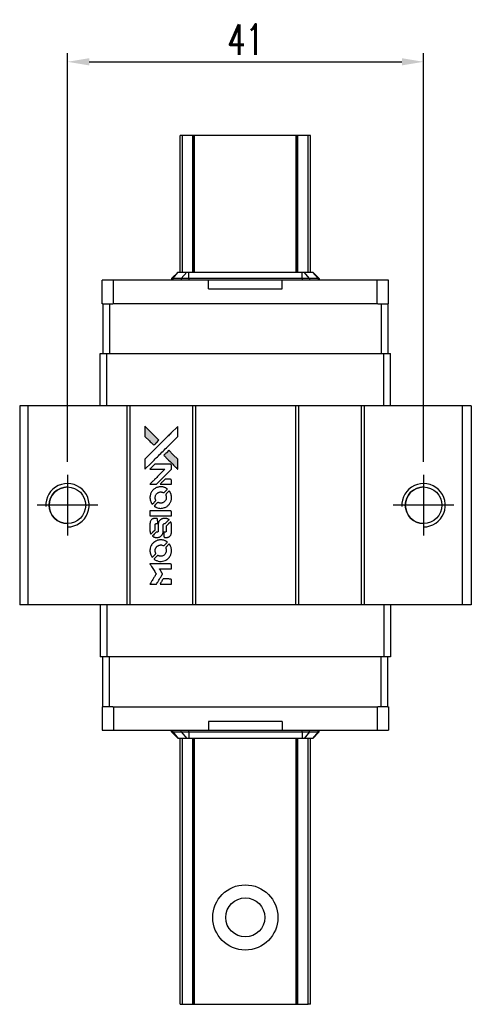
# Model space of a CAD drawing. Header units: millimetres. Extents: x 953 to 1195, y 90 to 268.
# Tile 2 of 3: x 968 to 1020, y 155 to 268. Entities that reach past the tile are written whole.
import ezdxf

# ---------------------------------------------------------------- set-up
doc = ezdxf.new("R2010")
doc.units = ezdxf.units.MM
doc.header["$LTSCALE"] = 0.1
doc.layers.get('0').update_dxf_attribs({"linetype": 'CONTINUOUS'})
doc.layers.get('Defpoints').update_dxf_attribs({"linetype": 'CONTINUOUS'})
doc.styles.add('DIM-7', font='SIMPLEX.shx', dxfattribs={"width": 0.7, "bigfont": 'chineset.shx'})
doc.dimstyles.new('CNS', dxfattribs={"dimtxt": 3.5, "dimasz": 2.5, "dimexe": 1, "dimexo": 1.5, "dimgap": 0.09, "dimtad": 0, "dimdsep": 46, "dimtxsty": 'DIM-7', "dimcen": 0.09, "dimclrd": 1, "dimclre": 1, "dimclrt": 4, "dimadec": 0, "dimazin": 0, "dimtfac": 1, "dimtix": 1, "dimtmove": 2, "dimatfit": 3, "dimfxl": 1, "dimtvp": 0.971429, "dimtolj": 1, "dimarcsym": 0})

# ---------------------------------------------------------------- blocks, each defined once
blk = doc.blocks.new('*D133')
at = {"color": 7, "lineweight": -2}
for p, q in [((973.32, 217.18), (973.32, 264.23)), ((1014.32, 217.18), (1014.32, 264.23)), ((975.82, 263.23), (1011.82, 263.23))]:
    blk.add_line(p, q, dxfattribs=at)
at = {"color": 7}
for points in [[(975.82, 263.64), (975.82, 262.81), (973.32, 263.23)], [(1011.82, 263.64), (1011.82, 262.81), (1014.32, 263.23)]]:
    blk.add_solid(points, dxfattribs=at)
at = {"layer": 'Defpoints', "color": 0}
for p in [(1014.32, 263.23), (973.32, 215.68), (1014.32, 215.68)]:
    blk.add_point(p, dxfattribs=at)
at = {"color": 7, "insert": (993.82, 265.78), "char_height": 3.5, "attachment_point": 5, "style": 'DIM-7'}
blk.add_mtext('\\A1;41', dxfattribs=at)
blk = doc.blocks.new('A$Ce5cb1b67')
at = {"linetype": 'Continuous'}
h = blk.add_hatch(color=256, dxfattribs=at)
h.dxf.hatch_style = 1
h.paths.add_polyline_path([(0, 18.17), (0, 17.58), (0, 16.99), (0.51, 16.49, 0.000288), (0.71, 16.29, 0.000479), (0.87, 16.13, 0.000013), (1.02, 15.98, 0.197177), (1.02, 15.98, 0.197497), (1.02, 15.98, 0.00004), (1.11, 16.07, 0.000834), (1.2, 16.16, 0.000506), (1.32, 16.27), (1.61, 16.56), (0.8, 17.36)])
h.paths.add_polyline_path([(2.75, 15.42), (2.46, 15.13, 0.000476), (2.35, 15.01, 0.000789), (2.25, 14.92, 0.000035), (2.17, 14.83, 0.19758), (2.17, 14.83, 0.198396), (2.17, 14.83, 0.000019), (2.28, 14.71, 0.000582), (2.41, 14.59, 0.000351), (2.56, 14.43, 0.000108), (3.21, 13.79, 0.000692), (3.53, 13.47, 0.000077), (3.76, 13.24, 0.197527), (3.77, 13.24, 0.410181), (3.77, 13.24, 0.000493), (3.77, 13.36, 0.002424), (3.78, 13.53, 0.000529), (3.78, 13.81), (3.78, 14.39), (3.26, 14.9)])
for points in [[(0.51, 16.49, 0.000288), (0.71, 16.29, 0.000479), (0.87, 16.13, 0.000013), (1.02, 15.98, 0.197177), (1.02, 15.98, 0.197497), (1.02, 15.98, 0.00004), (1.11, 16.07, 0.000836), (1.2, 16.16, 0.000505), (1.32, 16.27), (1.61, 16.56), (0.8, 17.36), (0, 18.17), (0, 17.58), (0, 16.99)], [(0.71, 13.93, -0.000056), (1.06, 14.28, -0.000021), (1.55, 14.77, -0.000021), (2.09, 15.31, -0.000025), (2.59, 15.81), (3.78, 16.99), (3.77, 17.58), (3.77, 18.16), (2.98, 17.37, 0.000274), (2.6, 16.99, 0.000123), (2.1, 16.5, 0.000121), (1.57, 15.97, 0.000165), (1.09, 15.49), (0, 14.4), (0, 13.81), (0, 13.22)], [(2.56, 14.43, 0.000108), (3.21, 13.79, 0.000692), (3.53, 13.47, 0.000077), (3.76, 13.24, 0.197527), (3.77, 13.24, 0.410182), (3.77, 13.24, 0.000493), (3.77, 13.36, 0.002424), (3.78, 13.53, 0.000529), (3.78, 13.81), (3.78, 14.39), (3.26, 14.9), (2.75, 15.42), (2.46, 15.13, 0.000476), (2.35, 15.01, 0.000789), (2.25, 14.92, 0.000035), (2.17, 14.83, 0.19758), (2.17, 14.83, 0.198396), (2.17, 14.83, 0.000019), (2.28, 14.71, 0.000582), (2.41, 14.59, 0.000351)], [(0.94, 11.49), (1.31, 11.49), (2.18, 12.36), (3.05, 13.23), (3.05, 13.47, 0.0008), (3.05, 13.63, 0.010795), (3.04, 13.69, 0.030495), (3.04, 13.72, 0.080372), (3.03, 13.74, 0.03816), (3.02, 13.76, 0.041799), (3, 13.78, 0.042486), (2.99, 13.79, 0.042078), (2.97, 13.8, 0.099276), (2.94, 13.81, 0.003302), (2.81, 13.81, 0.002586), (2.6, 13.81, 0.000204), (2.04, 13.81), (1.14, 13.81), (0.85, 13.52), (0.56, 13.23), (1.43, 13.23), (2.29, 13.22), (1.44, 12.37, 0.000253), (1.11, 12.04, 0.000412), (0.83, 11.77, 0.000041), (0.58, 11.52, 0.041338), (0.57, 11.51), (0.56, 11.49)], [(2.39, 11.49), (3.05, 11.49), (3.05, 11.73), (3.05, 11.98), (3.03, 12.01, 0.03146), (3.02, 12.02, 0.026444), (3.01, 12.03, 0.026444), (3, 12.04, 0.031457), (2.98, 12.05), (2.95, 12.07), (2.63, 12.07), (2.31, 12.07), (2.02, 11.79, 0.000745), (1.91, 11.68, 0.001228), (1.82, 11.58, 0.000087), (1.74, 11.5, 0.195134), (1.74, 11.49, 0.412117), (1.74, 11.49, 0.000048), (1.93, 11.49, 0.00109), (2.14, 11.49, 0.000653)], [(0.58, 9.83, 0.023681), (0.59, 9.72, 0.022402), (0.62, 9.62, 0.021929), (0.66, 9.52, 0.020503), (0.7, 9.42, 0.013745), (0.73, 9.36, 0.009767), (0.77, 9.3, 0.009658), (0.8, 9.24, 0.027804), (0.83, 9.2), (0.84, 9.19), (1.03, 9.37, 0.002053), (1.11, 9.46, 0.006738), (1.17, 9.52, 0.007826), (1.21, 9.56, 0.063909), (1.22, 9.58, 0.061532), (1.23, 9.61, 0.068674), (1.24, 9.65, 0.052072), (1.23, 9.69, 0.019648), (1.21, 9.74, -0.018366), (1.19, 9.8, -0.0288), (1.18, 9.86, -0.029061), (1.17, 9.92, -0.019155), (1.17, 9.99, -0.053809), (1.2, 10.13, -0.058833), (1.25, 10.27, -0.058566), (1.33, 10.38, -0.052525), (1.44, 10.48, -0.044733), (1.53, 10.54, -0.040573), (1.64, 10.58, -0.041123), (1.74, 10.61, -0.04951), (1.85, 10.61, -0.017369), (1.9, 10.6, -0.024255), (1.94, 10.6, -0.023787), (1.98, 10.58, -0.015798), (2.03, 10.57, 0.010631), (2.06, 10.55, 0.033653), (2.08, 10.55, 0.037806), (2.1, 10.55, 0.016307), (2.13, 10.55, 0.068179), (2.18, 10.55, 0.095747), (2.22, 10.57, 0.033418), (2.28, 10.62, 0.002133), (2.43, 10.78, 0.001452), (2.52, 10.87, 0.012393), (2.56, 10.91, 0.020479), (2.58, 10.93, 0.344362), (2.57, 10.94, 0.074287), (2.55, 10.96, 0.005454), (2.49, 11.01, 0.008391), (2.42, 11.05, 0.017097), (2.36, 11.08, 0.027375), (2.24, 11.13, 0.02835), (2.12, 11.17, 0.027723), (1.99, 11.19, 0.023913), (1.86, 11.2, 0.027047), (1.7, 11.19, 0.031685), (1.55, 11.17, 0.032425), (1.4, 11.13, 0.031013), (1.26, 11.07, 0.037914), (1.09, 10.97, 0.040153), (0.95, 10.85, 0.039834), (0.82, 10.71, 0.036173), (0.71, 10.54, 0.040752), (0.64, 10.38, 0.035885), (0.6, 10.2, 0.035491), (0.57, 10.01, 0.037615)], [(1.08, 8.96, 0.018008), (1.14, 8.92, 0.009842), (1.2, 8.88, 0.009807), (1.28, 8.85, 0.015716), (1.34, 8.82, 0.048467), (1.56, 8.75, 0.045841), (1.79, 8.72, 0.046006), (2.03, 8.74, 0.049638), (2.25, 8.8, 0.064819), (2.54, 8.95, 0.06695), (2.78, 9.17, 0.066691), (2.95, 9.45, 0.063505), (3.04, 9.76, 0.03135), (3.05, 9.84, 0.010439), (3.05, 9.96, 0.010391), (3.05, 10.08, 0.032408), (3.04, 10.16, 0.015696), (3.02, 10.25, 0.018095), (3, 10.34, 0.018551), (2.97, 10.42, 0.018352), (2.93, 10.5, 0.015568), (2.9, 10.56, 0.009832), (2.87, 10.62, 0.009795), (2.83, 10.68, 0.023727), (2.8, 10.72), (2.79, 10.73), (2.61, 10.56, 0.001528), (2.5, 10.45, 0.010022), (2.45, 10.4, 0.019586), (2.43, 10.37, 0.061865), (2.41, 10.34, 0.055054), (2.4, 10.31, 0.061607), (2.4, 10.27, 0.048725), (2.4, 10.22, 0.020221), (2.42, 10.16, -0.017722), (2.44, 10.1, -0.02685), (2.45, 10.04, -0.02759), (2.45, 9.99, -0.020233), (2.45, 9.93, -0.04793), (2.44, 9.81, -0.048386), (2.4, 9.69, -0.047866), (2.33, 9.59, -0.044964), (2.25, 9.5, -0.04333), (2.16, 9.42, -0.050921), (2.05, 9.36, -0.051473), (1.94, 9.33, -0.0459), (1.82, 9.32, -0.019014), (1.76, 9.32, -0.024114), (1.71, 9.33, -0.025081), (1.66, 9.34, -0.023892), (1.61, 9.36, 0.008624), (1.57, 9.37, 0.026486), (1.54, 9.38, 0.035074), (1.51, 9.38, 0.02756), (1.49, 9.38, 0.087163), (1.45, 9.37, 0.073291), (1.41, 9.35, 0.028074), (1.35, 9.3, 0.002594), (1.22, 9.17), (1.04, 8.99)], [(1.81, 7.85), (3.05, 7.85), (3.05, 8.1), (3.05, 8.34), (3.03, 8.37, 0.071429), (3.01, 8.39, 0.054799), (2.99, 8.41, 0.053585), (2.96, 8.43, 0.060698), (2.93, 8.44, 0.033975), (2.88, 8.44, 0.000112), (2.25, 8.44, 0.000726), (1.63, 8.44, 0.001084), (1.1, 8.44), (0.57, 8.43), (0.57, 8.14), (0.57, 7.85)], [(0.58, 6.04, 0.018538), (0.58, 6, 0.010695), (0.59, 5.96, 0.01068), (0.6, 5.92, 0.017678), (0.61, 5.88, 0.013849), (0.63, 5.84, 0.011814), (0.64, 5.79, 0.004513), (0.66, 5.75, 0.290035), (0.67, 5.75, 0.196418), (0.67, 5.75, 0.000124), (0.74, 5.82, 0.001477), (0.82, 5.9, 0.000898), (0.92, 6), (1.17, 6.24), (1.17, 6.55, -0.001471), (1.17, 6.79, -0.028714), (1.17, 6.86, -0.097073), (1.19, 6.9, -0.084199), (1.22, 6.93, -0.042698), (1.24, 6.95, -0.053912), (1.26, 6.96, -0.051004), (1.29, 6.97, -0.032967), (1.32, 6.97, 0.00807), (1.33, 6.97, 0.003023), (1.36, 6.97, 0.002994), (1.38, 6.97, 0.003629), (1.4, 6.97), (1.46, 6.98), (1.46, 7.21, 0.001618), (1.45, 7.33, 0.005206), (1.45, 7.4, 0.00535), (1.45, 7.45, 0.060675), (1.45, 7.47, 0.048484), (1.44, 7.48, 0.02389), (1.44, 7.5, 0.022812), (1.43, 7.51, 0.02462), (1.41, 7.52, 0.061781), (1.39, 7.55, 0.080179), (1.35, 7.56, 0.048561), (1.31, 7.57, 0.010021), (1.22, 7.57, 0.016602), (1.11, 7.57, 0.031409), (1.03, 7.55, 0.036474), (0.95, 7.53, 0.03439), (0.88, 7.5, 0.065928), (0.76, 7.42, 0.069066), (0.67, 7.31, 0.065697), (0.61, 7.18, 0.051559), (0.58, 7.02, 0.020904), (0.57, 6.94, 0.000451), (0.57, 6.53, 0.000419), (0.57, 6.12, 0.022759)], [(0.9, 5.5, 0.023289), (0.96, 5.46, 0.026845), (1.01, 5.43, 0.026047), (1.08, 5.41, 0.019751), (1.15, 5.39, 0.013249), (1.19, 5.38, 0.025169), (1.23, 5.37, 0.016532), (1.27, 5.37, 0.002937), (1.35, 5.37, 0.003317), (1.42, 5.37, 0.011808), (1.46, 5.37, 0.01777), (1.49, 5.38, 0.021476), (1.52, 5.38, 0.04325), (1.66, 5.42, 0.045753), (1.78, 5.49, 0.04649), (1.88, 5.57, 0.047672), (1.97, 5.67, 0.025315), (1.99, 5.71, 0.015208), (2.02, 5.76, 0.01512), (2.05, 5.82, 0.022488), (2.07, 5.87, 0.027857), (2.09, 5.95, 0.034138), (2.1, 6.02, 0.014286), (2.1, 6.14, 0.00124), (2.1, 6.43, -0.00103), (2.1, 6.6, -0.002552), (2.1, 6.73, -0.001594), (2.11, 6.83, -0.047676), (2.11, 6.86, -0.085307), (2.13, 6.9, -0.097789), (2.16, 6.93, -0.085947), (2.2, 6.96, -0.051339), (2.26, 6.97, 0.014634), (2.28, 6.97, 0.015028), (2.3, 6.97, 0.014927), (2.31, 6.98, 0.059415), (2.32, 6.98, 0.070595), (2.34, 6.99, 0.00028), (2.55, 7.2, 0.000111), (2.76, 7.41, 0.200239), (2.77, 7.42, 0.268906), (2.76, 7.42, 0.001866), (2.71, 7.45, 0.007532), (2.66, 7.48, 0.017818), (2.62, 7.5, 0.013256), (2.58, 7.52, 0.011636), (2.54, 7.53, 0.011528), (2.49, 7.54, 0.012303), (2.45, 7.56, 0.0423), (2.38, 7.56, 0.013657), (2.27, 7.57, 0.013857), (2.17, 7.56, 0.037428), (2.09, 7.55, 0.014927), (2.04, 7.54, 0.0122), (1.99, 7.52, 0.012518), (1.94, 7.51, 0.023062), (1.9, 7.49, 0.065961), (1.76, 7.4, 0.06055), (1.65, 7.27, 0.059676), (1.57, 7.11, 0.060497), (1.52, 6.94, 0.025683), (1.52, 6.9, 0.001528), (1.52, 6.79, 0.002124), (1.52, 6.65, 0.001173), (1.52, 6.49, -0.000809), (1.52, 6.19, -0.017164), (1.52, 6.1, -0.063931), (1.51, 6.05, -0.108429), (1.49, 6.02, -0.052941), (1.46, 6, -0.063675), (1.44, 5.99, -0.050562), (1.41, 5.98, -0.020337), (1.36, 5.98, 0.009897), (1.34, 5.97, 0.016482), (1.31, 5.97, 0.019019), (1.3, 5.97, 0.06043), (1.28, 5.96, 0.076267), (1.26, 5.94, 0.00054), (1.07, 5.75, 0.000307), (0.87, 5.55, 0.142594), (0.86, 5.53, 0.232419), (0.86, 5.53, 0.022995), (0.87, 5.52, 0.024627), (0.88, 5.51, 0.015407)], [(2.18, 5.47, 0.065483), (2.19, 5.44, 0.053271), (2.21, 5.41, 0.052018), (2.24, 5.39, 0.0556), (2.27, 5.38, 0.036839), (2.29, 5.37, 0.026922), (2.31, 5.37, 0.016905), (2.35, 5.37, 0.004317), (2.4, 5.37, 0.016369), (2.5, 5.37, 0.029936), (2.59, 5.38, 0.03418), (2.67, 5.4, 0.031327), (2.74, 5.43, 0.046935), (2.83, 5.49, 0.054053), (2.91, 5.56, 0.053701), (2.97, 5.64, 0.045364), (3.01, 5.74, 0.032479), (3.03, 5.83, 0.03386), (3.04, 5.92, 0.013578), (3.05, 6.06, 0.001155), (3.05, 6.42, 0.000413), (3.05, 6.73, 0.005008), (3.04, 6.85, 0.013199), (3.04, 6.92, 0.033956), (3.03, 6.97, 0.013909), (3.02, 7.02, 0.010864), (3, 7.07, 0.010938), (2.99, 7.12, 0.028702), (2.97, 7.16), (2.96, 7.18), (2.71, 6.93), (2.45, 6.68), (2.45, 6.39, -0.001504), (2.45, 6.27, -0.00328), (2.45, 6.17, -0.001901), (2.45, 6.1, -0.061333), (2.45, 6.08, -0.063621), (2.44, 6.05, -0.048633), (2.42, 6.03, -0.046769), (2.4, 6.01, -0.047961), (2.37, 5.99, -0.02678), (2.35, 5.98, -0.050957), (2.33, 5.98, -0.029398), (2.3, 5.97, -0.00401), (2.25, 5.97), (2.17, 5.97), (2.17, 5.73, 0.001061), (2.17, 5.59, 0.009147), (2.17, 5.53, 0.020721), (2.17, 5.49, 0.051619)], [(0.58, 3.73, 0.024131), (0.59, 3.62, 0.022344), (0.62, 3.51, 0.021883), (0.66, 3.41, 0.020884), (0.71, 3.3, 0.010669), (0.74, 3.24, 0.010389), (0.77, 3.19, 0.010913), (0.8, 3.13, 0.022227), (0.83, 3.09), (0.84, 3.08), (1.03, 3.27, 0.002452), (1.1, 3.34, 0.003628), (1.16, 3.41, 0.001662), (1.21, 3.46, 0.070159), (1.22, 3.48, 0.047671), (1.23, 3.49, 0.018624), (1.23, 3.5, 0.017921), (1.23, 3.52, 0.018804), (1.23, 3.54, 0.018255), (1.24, 3.56, 0.041312), (1.23, 3.58, 0.037164), (1.23, 3.6, 0.012342), (1.22, 3.62, -0.015101), (1.2, 3.68, -0.035998), (1.18, 3.73, -0.033244), (1.18, 3.78, -0.011249), (1.18, 3.86, -0.004059), (1.18, 3.92, -0.019693), (1.18, 3.96, -0.027943), (1.18, 3.98, -0.014411), (1.19, 4.02, -0.033089), (1.22, 4.1, -0.033887), (1.26, 4.18, -0.034021), (1.31, 4.25, -0.033942), (1.37, 4.32, -0.02816), (1.44, 4.38, -0.035032), (1.5, 4.42, -0.035269), (1.58, 4.46, -0.029196), (1.66, 4.49, -0.037862), (1.76, 4.5, -0.043657), (1.85, 4.51, -0.043064), (1.94, 4.49, -0.035184), (2.04, 4.46, 0.033699), (2.08, 4.45, 0.052815), (2.13, 4.44, 0.059167), (2.16, 4.44, 0.058972), (2.2, 4.45, 0.059208), (2.23, 4.47, 0.021125), (2.26, 4.5, 0.008691), (2.32, 4.56, 0.000851), (2.46, 4.7, 0.001873), (2.53, 4.77, 0.013884), (2.56, 4.8, 0.022355), (2.58, 4.83, 0.341453), (2.58, 4.84, 0.073011), (2.56, 4.85, 0.004587), (2.49, 4.9, 0.00748), (2.42, 4.94, 0.016837), (2.37, 4.97, 0.028606), (2.24, 5.02, 0.031352), (2.11, 5.06, 0.031004), (1.97, 5.09, 0.0268), (1.83, 5.09, 0.026698), (1.67, 5.09, 0.03002), (1.53, 5.06, 0.030357), (1.39, 5.02, 0.028554), (1.25, 4.96, 0.062944), (1, 4.79, 0.062206), (0.79, 4.56, 0.062448), (0.65, 4.29, 0.064355), (0.58, 4, 0.017377), (0.57, 3.94, 0.008369), (0.57, 3.86, 0.008367), (0.57, 3.79, 0.01757)], [(1.08, 2.85, 0.064158), (1.37, 2.7, 0.06356), (1.69, 2.62, 0.064004), (2.01, 2.63, 0.066747), (2.32, 2.72, 0.04321), (2.51, 2.82, 0.044737), (2.68, 2.96, 0.044901), (2.82, 3.12, 0.044184), (2.93, 3.31, 0.026293), (2.99, 3.45, 0.033344), (3.03, 3.59, 0.033227), (3.05, 3.73, 0.025815), (3.05, 3.88, 0.023119), (3.04, 4.03, 0.031044), (3.02, 4.16, 0.031337), (2.98, 4.29, 0.024258), (2.92, 4.42, 0.015622), (2.89, 4.47, 0.008495), (2.86, 4.53, 0.008415), (2.83, 4.58, 0.020814), (2.8, 4.62), (2.78, 4.63), (2.61, 4.45, 0.002843), (2.47, 4.32, 0.033917), (2.42, 4.27, 0.087906), (2.4, 4.22, 0.073302), (2.4, 4.18, 0.022047), (2.4, 4.15, 0.026465), (2.4, 4.13, 0.022233), (2.41, 4.11, 0.009985), (2.42, 4.07, -0.039011), (2.45, 3.96, -0.044398), (2.45, 3.85, -0.045096), (2.44, 3.74, -0.04265), (2.41, 3.63, -0.071154), (2.33, 3.47, -0.068827), (2.2, 3.34, -0.068713), (2.05, 3.26, -0.070507), (1.87, 3.22, -0.028605), (1.8, 3.21, -0.031418), (1.73, 3.22, -0.031044), (1.66, 3.23, -0.02668), (1.59, 3.26, 0.038913), (1.54, 3.27, 0.043732), (1.5, 3.28, 0.047754), (1.46, 3.28, 0.075756), (1.43, 3.27, 0.07294), (1.41, 3.25, 0.003456), (1.36, 3.21, 0.005023), (1.3, 3.15, 0.002422), (1.22, 3.07, 0.000819), (1.15, 3, 0.001349), (1.09, 2.94, 0.0001), (1.04, 2.89, 0.205335), (1.04, 2.89, 0.219821), (1.04, 2.89, 0.002494), (1.05, 2.88, 0.007089), (1.07, 2.87, 0.004494)], [(0.94, 0), (1.31, 0), (1.38, 0.1, -0.000297), (1.42, 0.17, -0.000037), (1.5, 0.3, -0.000043), (1.6, 0.46, -0.000036), (1.71, 0.64, 0.000044), (1.81, 0.81, 0.000063), (1.9, 0.96, 0.000035), (1.98, 1.09, 0.0009), (2, 1.12), (2.03, 1.17), (1.99, 1.24, 0.001175), (1.97, 1.27, 0.000208), (1.92, 1.34, 0.000225), (1.87, 1.43, 0.000203), (1.82, 1.51, -0.000711), (1.77, 1.6, -0.001119), (1.72, 1.67, -0.000263), (1.69, 1.73, -0.04589), (1.68, 1.73, -0.519312), (1.69, 1.74, -0.001914), (1.79, 1.74, -0.003124), (1.95, 1.74, -0.000285), (2.36, 1.74), (3.05, 1.74), (3.05, 1.98, 0.001727), (3.05, 2.15, 0.025279), (3.04, 2.21, 0.073886), (3.04, 2.25, 0.07426), (3.02, 2.28, 0.03264), (3.01, 2.29, 0.01784), (3, 2.3, 0.017712), (2.99, 2.3, 0.026854), (2.98, 2.31), (2.95, 2.32), (1.76, 2.33), (0.56, 2.33), (0.57, 2.31, -0.004595), (0.58, 2.3, -0.00016), (0.6, 2.27, -0.000298), (0.63, 2.23, -0.000208), (0.66, 2.18, 0.000986), (0.75, 2.03, 0.00025), (0.89, 1.8, 0.000268), (1.05, 1.56, 0.000436), (1.18, 1.35, -0.002932), (1.22, 1.28, -0.004718), (1.25, 1.22, -0.001113), (1.29, 1.17, -0.227179), (1.29, 1.16, -0.045982), (1.28, 1.16, -0.000145), (1.24, 1.09, -0.000825), (1.19, 1.01, -0.000517), (1.13, 0.92, 0.000056), (0.94, 0.6, 0.000289), (0.83, 0.43, 0.000481), (0.75, 0.3, 0.000418), (0.67, 0.16), (0.57, 0)], [(2.39, 0), (3.05, 0), (3.05, 0.24, 0.000842), (3.05, 0.39, 0.010591), (3.05, 0.45, 0.028995), (3.04, 0.48, 0.069543), (3.04, 0.51, 0.051063), (3.02, 0.53, 0.039932), (3.01, 0.55, 0.039414), (2.99, 0.56, 0.045845), (2.96, 0.58, 0.094811), (2.94, 0.58, 0.007124), (2.88, 0.58, 0.004713), (2.76, 0.59, 0.000534), (2.51, 0.59), (2.09, 0.59), (2.05, 0.53, 0.000828), (1.94, 0.35, 0.000879), (1.84, 0.18, 0.000048), (1.73, 0.01, 0.137596), (1.73, 0, 0.413028), (1.73, 0, 0.000016), (1.93, 0, 0.000623), (2.14, 0, 0.000374)]]:
    blk.add_lwpolyline(points, format="xyb", close=True)

msp = doc.modelspace()

# ---------------------------------------------------------------- linework, layer by layer
at = {"color": 7, "linetype": 'Continuous', "lineweight": 25}
for p, q in [((986.55, 254.734), (986.299, 254.734)), ((986.299, 239.024), (986.299, 254.734)), ((986.299, 254.734), (986.299, 254.734)), ((986.299, 239.024), (986.299, 254.734)), ((987.739, 254.734), (986.55, 254.734)), ((986.55, 239.024), (986.55, 254.734)), ((987.824, 254.734), (987.739, 254.734)), ((987.739, 239.024), (987.739, 254.734)), ((987.949, 254.734), (987.824, 254.734)), ((987.824, 239.024), (987.824, 254.734)), ((999.649, 254.734), (987.949, 254.734)), ((987.949, 239.024), (987.949, 254.734)), ((999.649, 239.024), (999.649, 254.734)), ((999.773, 254.734), (999.649, 254.734)), ((999.859, 254.734), (999.773, 254.734)), ((999.773, 239.024), (999.773, 254.734)), ((1001.047, 254.734), (999.859, 254.734)), ((999.859, 239.024), (999.859, 254.734)), ((1001.047, 239.024), (1001.047, 254.734)), ((1001.299, 239.024), (1001.299, 254.734)), ((1001.299, 239.024), (1001.299, 254.734)), ((977.334, 235.384), (977.334, 238.084)), ((978.635, 238.084), (977.334, 238.084)), ((978.635, 235.384), (978.635, 238.084)), ((989.559, 238.084), (978.635, 238.084)), ((985.309, 238.284), (986.049, 239.024)), ((985.436, 238.284), (985.309, 238.284)), ((985.309, 238.284), (985.309, 238.084)), ((985.436, 238.284), (986.082, 239.024)), ((986.417, 238.284), (985.436, 238.284)), ((985.436, 238.284), (985.436, 238.084)), ((986.049, 239.024), (986.082, 239.024)), ((986.082, 239.024), (987.063, 239.024)), ((986.417, 238.284), (987.063, 239.024)), ((987.29, 238.284), (986.417, 238.284)), ((986.417, 238.284), (986.417, 238.084)), ((987.063, 239.024), (987.29, 239.024)), ((987.29, 238.284), (987.29, 239.024)), ((987.29, 239.024), (1000.328, 239.024)), ((1000.328, 238.284), (987.29, 238.284)), ((987.29, 238.284), (987.29, 238.084)), ((989.559, 237.084), (989.559, 238.084)), ((998.059, 237.084), (998.059, 238.084)), ((1008.982, 238.084), (998.059, 238.084)), ((1000.328, 238.284), (1000.328, 239.024)), ((1000.328, 239.024), (1000.555, 239.024)), ((1001.2, 238.284), (1000.328, 238.284)), ((1000.328, 238.284), (1000.328, 238.084)), ((1001.2, 238.284), (1000.555, 239.024)), ((1000.555, 239.024), (1001.536, 239.024)), ((1001.2, 238.284), (1001.2, 238.084)), ((1002.181, 238.284), (1001.2, 238.284)), ((1002.181, 238.284), (1001.536, 239.024)), ((1001.536, 239.024), (1001.569, 239.024)), ((1002.309, 238.284), (1001.569, 239.024)), ((1002.181, 238.284), (1002.181, 238.084)), ((1002.309, 238.284), (1002.181, 238.284)), ((1002.309, 238.284), (1002.309, 238.084)), ((1008.982, 235.384), (1008.982, 238.084)), ((1010.284, 238.084), (1008.982, 238.084)), ((1010.284, 235.384), (1010.284, 238.084)), ((989.559, 237.084), (998.059, 237.084)), ((977.399, 235.384), (977.334, 235.384)), ((977.399, 235.384), (977.399, 229.634)), ((977.399, 235.384), (978.149, 235.384)), ((978.149, 235.384), (978.149, 229.634)), ((978.149, 235.384), (978.559, 235.384)), ((978.635, 235.384), (978.559, 235.384)), ((1008.982, 235.384), (978.635, 235.384)), ((1009.059, 235.384), (1008.982, 235.384)), ((1009.059, 235.384), (1009.449, 235.384)), ((1009.449, 235.384), (1009.449, 229.634)), ((1009.449, 235.384), (1010.199, 235.384)), ((1010.284, 235.384), (1010.199, 235.384)), ((1010.199, 235.384), (1010.199, 229.634)), ((977.099, 223.634), (977.099, 229.634)), ((977.099, 229.634), (977.857, 229.634)), ((977.857, 223.634), (977.857, 229.634)), ((977.857, 229.634), (1009.741, 229.634)), ((1009.741, 223.634), (1009.741, 229.634)), ((1009.741, 229.634), (1010.499, 229.634)), ((1010.499, 223.634), (1010.499, 229.634)), ((967.819, 223.634), (967.819, 200.734)), ((968.769, 223.634), (967.819, 223.634)), ((968.769, 223.634), (968.769, 200.734)), ((980.169, 223.634), (968.769, 223.634)), ((980.169, 223.634), (980.169, 200.734)), ((980.519, 223.634), (980.169, 223.634)), ((980.519, 223.634), (980.519, 200.734)), ((987.719, 223.634), (980.519, 223.634)), ((987.719, 223.634), (987.719, 200.734)), ((988.069, 223.634), (987.719, 223.634)), ((988.069, 223.634), (988.069, 200.734)), ((999.569, 223.634), (988.069, 223.634)), ((999.569, 223.634), (999.569, 200.734)), ((999.919, 223.634), (999.569, 223.634)), ((999.919, 223.634), (999.919, 200.734)), ((1007.119, 223.634), (999.919, 223.634)), ((1007.119, 223.634), (1007.119, 200.734)), ((1007.469, 223.634), (1007.119, 223.634)), ((1007.469, 223.634), (1007.469, 200.734)), ((1018.769, 223.634), (1007.469, 223.634)), ((1018.769, 223.634), (1018.769, 200.734)), ((1019.819, 223.634), (1018.769, 223.634)), ((1019.819, 223.634), (1019.819, 200.734)), ((968.769, 200.734), (967.819, 200.734)), ((980.169, 200.734), (968.769, 200.734)), ((977.099, 200.734), (977.099, 194.734)), ((977.857, 200.734), (977.857, 194.734)), ((980.519, 200.734), (980.169, 200.734)), ((987.719, 200.734), (980.519, 200.734)), ((988.069, 200.734), (987.719, 200.734)), ((999.569, 200.734), (988.069, 200.734)), ((999.919, 200.734), (999.569, 200.734)), ((1007.119, 200.734), (999.919, 200.734)), ((1007.469, 200.734), (1007.119, 200.734)), ((1018.769, 200.734), (1007.469, 200.734)), ((1009.741, 200.734), (1009.741, 194.734)), ((1010.499, 200.734), (1010.499, 194.734)), ((1019.819, 200.734), (1018.769, 200.734)), ((977.857, 194.734), (977.099, 194.734)), ((977.399, 188.984), (977.399, 194.734)), ((1009.741, 194.734), (977.857, 194.734)), ((978.149, 188.984), (978.149, 194.734)), ((1009.449, 188.984), (1009.449, 194.734)), ((1010.499, 194.734), (1009.741, 194.734)), ((1010.199, 188.984), (1010.199, 194.734)), ((977.334, 188.984), (977.334, 186.284)), ((977.334, 188.984), (977.399, 188.984)), ((978.149, 188.984), (977.399, 188.984)), ((978.559, 188.984), (978.149, 188.984)), ((978.559, 188.984), (978.635, 188.984)), ((978.635, 188.984), (978.635, 186.284)), ((978.635, 188.984), (1008.982, 188.984)), ((1008.982, 188.984), (1008.982, 186.284)), ((1008.982, 188.984), (1009.059, 188.984)), ((1009.449, 188.984), (1009.059, 188.984)), ((1010.199, 188.984), (1009.449, 188.984)), ((1010.199, 188.984), (1010.284, 188.984)), ((1010.284, 188.984), (1010.284, 186.284)), ((989.559, 187.284), (989.559, 186.284)), ((998.059, 187.284), (989.559, 187.284)), ((998.059, 187.284), (998.059, 186.284)), ((977.334, 186.284), (978.635, 186.284)), ((978.635, 186.284), (989.559, 186.284)), ((985.309, 186.084), (985.309, 186.284)), ((985.309, 186.084), (985.436, 186.084)), ((985.309, 186.084), (986.049, 185.344)), ((985.436, 186.084), (985.436, 186.284)), ((985.436, 186.084), (986.417, 186.084)), ((985.436, 186.084), (986.082, 185.344)), ((986.417, 186.084), (986.417, 186.284)), ((986.417, 186.084), (987.29, 186.084)), ((986.417, 186.084), (987.063, 185.344)), ((987.29, 186.084), (987.29, 186.284)), ((987.29, 186.084), (1000.328, 186.084)), ((987.29, 186.084), (987.29, 185.344)), ((998.059, 186.284), (1008.982, 186.284)), ((1000.328, 186.084), (1000.328, 186.284)), ((1000.328, 186.084), (1000.328, 185.344)), ((1000.328, 186.084), (1001.2, 186.084)), ((1001.2, 186.084), (1000.555, 185.344)), ((1001.2, 186.084), (1001.2, 186.284)), ((1001.2, 186.084), (1002.181, 186.084)), ((1002.181, 186.084), (1001.536, 185.344)), ((1002.309, 186.084), (1001.569, 185.344)), ((1002.181, 186.084), (1002.181, 186.284)), ((1002.181, 186.084), (1002.309, 186.084)), ((1002.309, 186.084), (1002.309, 186.284)), ((1008.982, 186.284), (1010.284, 186.284)), ((986.082, 185.344), (986.049, 185.344)), ((987.063, 185.344), (986.082, 185.344)), ((986.299, 154.734), (986.299, 185.344)), ((986.299, 154.734), (986.299, 185.344)), ((986.55, 154.734), (986.55, 185.344)), ((987.29, 185.344), (987.063, 185.344)), ((1000.328, 185.344), (987.29, 185.344)), ((987.739, 154.734), (987.739, 185.344)), ((987.824, 154.734), (987.824, 185.344)), ((987.949, 154.734), (987.949, 185.344)), ((999.649, 154.734), (999.649, 185.344)), ((999.773, 154.734), (999.773, 185.344)), ((999.859, 154.734), (999.859, 185.344)), ((1000.555, 185.344), (1000.328, 185.344)), ((1001.536, 185.344), (1000.555, 185.344)), ((1001.047, 154.734), (1001.047, 185.344)), ((1001.299, 154.734), (1001.299, 185.344)), ((1001.299, 154.734), (1001.299, 185.344)), ((1001.569, 185.344), (1001.536, 185.344)), ((986.299, 154.734), (986.55, 154.734)), ((986.299, 154.734), (986.299, 154.734)), ((986.55, 154.734), (987.739, 154.734)), ((987.739, 154.734), (987.824, 154.734)), ((987.824, 154.734), (987.949, 154.734)), ((987.949, 154.734), (999.649, 154.734)), ((999.649, 154.734), (999.773, 154.734)), ((999.773, 154.734), (999.859, 154.734)), ((999.859, 154.734), (1001.047, 154.734))]:
    msp.add_line(p, q, dxfattribs=at)
for p, q in [((973.319, 215.684), (973.319, 208.684)), ((1014.319, 215.684), (1014.319, 208.684)), ((976.819, 212.184), (969.819, 212.184)), ((1017.819, 212.184), (1010.819, 212.184))]:
    msp.add_line(p, q)
for centre, radius in [((973.319, 212.184), 2.1), ((1014.319, 212.184), 2.1), ((993.799, 164.734), 3.75), ((993.799, 164.734), 2.25)]:
    msp.add_circle(centre, radius, dxfattribs=at)
for centre in [(973.319, 212.184), (1014.319, 212.184)]:
    msp.add_arc(centre, 2.5, 270, 183.42717)
for centre, start, end in [((973.319, 212.184), 90, 180), ((1014.319, 212.184), 90, 180), ((973.319, 212.184), 180, 270), ((1014.319, 212.184), 180, 270)]:
    msp.add_arc(centre, 2.1, start, end, dxfattribs=at)
for points, knots in [([(1001.299, 254.734), (1001.299, 254.734), (1001.275, 254.734), (1001.18, 254.734), (1001.111, 254.734), (1001.047, 254.734)], [0, 0, 0, 0, 0.5, 0.5, 1, 1, 1, 1]), ([(998.059, 238.084), (998.059, 238.084), (997.955, 238.084), (997.525, 238.084), (997.198, 238.084), (996.602, 238.084), (996.386, 238.084), (996.049, 238.084), (995.935, 238.084), (995.699, 238.084), (995.577, 238.084), (994.946, 238.084), (994.378, 238.084), (993.239, 238.084), (992.672, 238.084), (992.041, 238.084), (991.918, 238.084), (991.682, 238.084), (991.569, 238.084), (991.232, 238.084), (991.016, 238.084), (990.42, 238.084), (990.093, 238.084), (989.662, 238.084), (989.559, 238.084), (989.559, 238.084)], [0, 0, 0, 0, 0.125, 0.125, 0.25, 0.25, 0.3125, 0.3125, 0.34375, 0.34375, 0.375, 0.375, 0.5, 0.5, 0.625, 0.625, 0.65625, 0.65625, 0.6875, 0.6875, 0.75, 0.75, 0.875, 0.875, 1, 1, 1, 1]), ([(989.559, 186.284), (989.559, 186.284), (989.662, 186.284), (990.093, 186.284), (990.42, 186.284), (991.016, 186.284), (991.231, 186.284), (991.569, 186.284), (991.682, 186.284), (991.918, 186.284), (992.041, 186.284), (992.672, 186.284), (993.239, 186.284), (994.378, 186.284), (994.946, 186.284), (995.577, 186.284), (995.699, 186.284), (995.935, 186.284), (996.049, 186.284), (996.386, 186.284), (996.602, 186.284), (997.198, 186.284), (997.525, 186.284), (997.955, 186.284), (998.059, 186.284), (998.059, 186.284)], [0, 0, 0, 0, 0.125, 0.125, 0.25, 0.25, 0.3125, 0.3125, 0.34375, 0.34375, 0.375, 0.375, 0.5, 0.5, 0.625, 0.625, 0.65625, 0.65625, 0.6875, 0.6875, 0.75, 0.75, 0.875, 0.875, 1, 1, 1, 1]), ([(1001.299, 154.734), (1001.299, 154.734), (1001.275, 154.734), (1001.18, 154.734), (1001.111, 154.734), (1001.047, 154.734)], [0, 0, 0, 0, 0.5, 0.5, 1, 1, 1, 1])]:
    msp.add_open_spline(points, degree=3, knots=knots, dxfattribs=at)

# ---------------------------------------------------------------- block references
msp.add_blockref('A$Ce5cb1b67', (982.246, 203.104))

# ---------------------------------------------------------------- dimensions: what is measured, and where the dimension line sits
at = {"color": 7}
dim = msp.add_linear_dim(base=(1014.319, 263.228), p1=(973.319, 215.684), p2=(1014.319, 215.684), dimstyle='CNS', override={"dimgap": 0.8, "dimtad": 1, "dimclrd": 7, "dimclre": 7, "dimclrt": 7, "dimadec": 2, "dimazin": 2, "dimtmove": 1}, dxfattribs=at)
dim.commit()
dim.dimension.update_dxf_attribs({"geometry": '*D133', "text_midpoint": (993.819, 265.778)})

doc.saveas('drawing.dxf')
